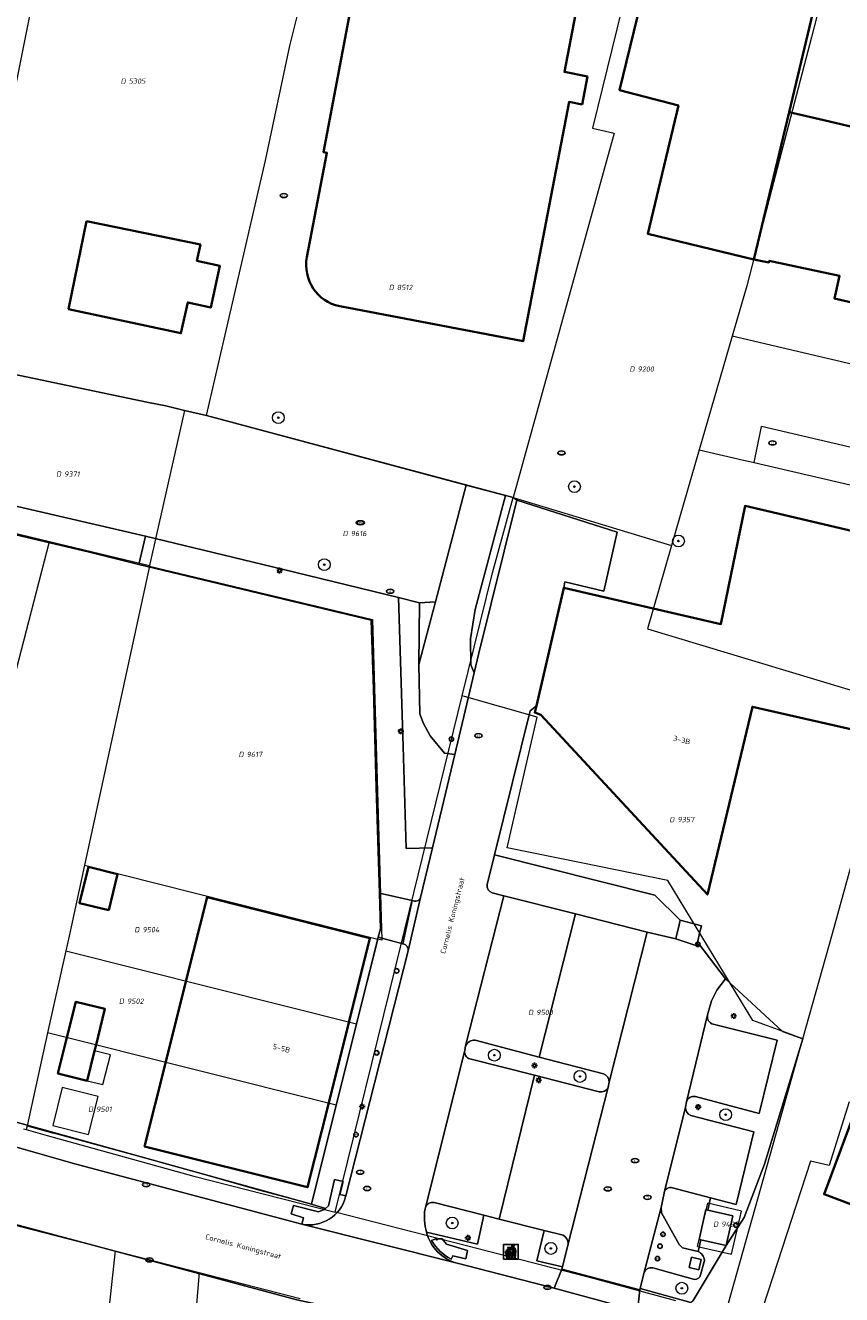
# Model space of a CAD drawing. Header units: metres. Extents: x 183765 to 187731, y 443805 to 446163.
# Tile 19 of 120: x 186304 to 186359, y 444307 to 444394. Entities that reach past the tile are written whole.
import ezdxf
from ezdxf.enums import TextEntityAlignment as Align

# ---------------------------------------------------------------- set-up
doc = ezdxf.new("R2010")
doc.units = ezdxf.units.M
doc.layers.get('0').update_dxf_attribs({"lineweight": 25})
for name, color, linetype, lineweight in [('B-WE-GR-BEPLANTING_CULTUUR_BODEMBEDEKKER-GV', 90, 'Continuous', 18), ('B-WE-GR-BEPLANTING_CULTUUR_HEESTERS-GV', 90, 'Continuous', 18), ('B-WE-GR-BOOM-S', 253, 'Continuous', 25), ('B-WE-IE-AFVAL APART PLAATS-S', 7, 'Continuous', 25), ('B-WE-IE-MEUBILAIR-S', 7, 'Continuous', 25), ('B-WE-OG-BEBOUWING-GV', 7, 'Continuous', 35), ('B-WE-OG-BEBOUWING-T18', 10, 'Continuous', 18), ('B-WE-OG-BEBOUWING_LAGE TRAFO-GV', 7, 'Continuous', 18), ('B-WE-OG-BEBOUWING_LUIFEL-GV', 7, 'Continuous', 18), ('B-WE-OG-BEBOUWING_OVERBOUWING-GV', 7, 'Continuous', 18), ('B-WE-OG-TERREIN_BEGROEID-GV', 7, 'Continuous', 18), ('B-WE-OG-TERREIN_ERF-GV', 7, 'Continuous', 18), ('B-WE-OG-TOPOGRAFIE-T18', 10, 'Continuous', 18), ('B-WE-VH-HALFVERHARDING_GRIND-GV', 252, 'Continuous', 18), ('B-WE-VH-ONVERHARD_ZAND-GV', 210, 'Continuous', 18), ('B-WE-VH-OPENVERHARDING_BETONELEMENT-GV', 90, 'Continuous', 18), ('B-WE-VH-OPENVERHARDING_BETONSTRAATSTEEN-GV', 90, 'Continuous', 18), ('B-WE-VH-OPENVERHARDING_STRAATBAKSTEEN-GV', 90, 'Continuous', 18), ('B-WE-VH-OPENVERHARDING_TEGEL-GV', 90, 'Continuous', 18), ('B-WE-VH-ROOSTER-GV', 150, 'Continuous', 18)]:
    doc.layers.add(name, color=color, linetype=linetype, lineweight=lineweight)
doc.layers.add('B-WE-KG-GRENS_PERCEEL-G', color=7, linetype='Continuous', lineweight=13, true_color=0xa55252)
doc.layers.add('B-WE-KG-GRENS_PERCEEL-S', color=7, linetype='Continuous', lineweight=25, true_color=0xa55252)
doc.styles.add('NLCS-ISO', font='NLCS-ISO.ttf')
doc.styles.add('NLCS-ISO-M200-T18', font='NLCS-ISO.ttf', dxfattribs={"height": 0.36})

# ---------------------------------------------------------------- blocks, each defined once
blk = doc.blocks.new('SIE-AFVAL APART PLAATS-SO')
h = blk.add_hatch(color=256)
h.dxf.hatch_style = 1
h.paths.add_polyline_path([(-0.09, 0.07), (-1.76, 0.07, 0.819081), (-1.79, -0.09), (-1.4, -2.19, 0.36153), (-1.37, -2.21), (-0.47, -2.21, 0.36153), (-0.44, -2.19), (-0.05, -0.09, 0.819081)])
h.paths.add_polyline_path([(-0.16, -0.1), (-0.2, -0.33), (-0.49, -0.33), (-0.47, -0.1)], flags=16)
h.paths.add_polyline_path([(-0.55, -0.1), (-0.58, -0.33), (-0.87, -0.33), (-0.87, -0.1)], flags=16)
h.paths.add_polyline_path([(-0.22, -0.42), (-0.27, -0.73), (-0.53, -0.73), (-0.5, -0.42)], flags=16)
h.paths.add_polyline_path([(-0.58, -0.42), (-0.61, -0.73), (-0.87, -0.73), (-0.87, -0.42)], flags=16)
h.paths.add_polyline_path([(-0.95, -0.1), (-0.95, -0.33), (-1.27, -0.33), (-1.29, -0.1)], flags=16)
h.paths.add_polyline_path([(-0.95, -0.42), (-0.95, -0.73), (-1.23, -0.73), (-1.26, -0.42)], flags=16)
h.paths.add_polyline_path([(-0.29, -0.83), (-0.34, -1.09), (-0.56, -1.09), (-0.54, -0.83)], flags=16)
h.paths.add_polyline_path([(-0.62, -0.83), (-0.65, -1.09), (-0.87, -1.09), (-0.87, -0.83)], flags=16)
h.paths.add_polyline_path([(-0.95, -0.83), (-0.95, -1.09), (-1.2, -1.09), (-1.22, -0.83)], flags=16)
h.paths.add_polyline_path([(-1.35, -0.33), (-1.64, -0.33), (-1.69, -0.1), (-1.37, -0.1)], flags=16)
h.paths.add_polyline_path([(-1.34, -0.42), (-1.31, -0.73), (-1.57, -0.73), (-1.63, -0.42)], flags=16)
h.paths.add_polyline_path([(-0.36, -1.18), (-0.41, -1.44), (-0.6, -1.44), (-0.57, -1.18)], flags=16)
h.paths.add_polyline_path([(-0.65, -1.18), (-0.68, -1.44), (-0.87, -1.44), (-0.87, -1.18)], flags=16)
h.paths.add_polyline_path([(-1.3, -0.83), (-1.28, -1.09), (-1.5, -1.09), (-1.55, -0.83)], flags=16)
h.paths.add_polyline_path([(-0.95, -1.18), (-0.95, -1.44), (-1.17, -1.44), (-1.19, -1.18)], flags=16)
h.paths.add_polyline_path([(-0.42, -1.53), (-0.47, -1.79), (-0.63, -1.79), (-0.6, -1.53)], flags=16)
h.paths.add_polyline_path([(-1.27, -1.18), (-1.25, -1.44), (-1.44, -1.44), (-1.49, -1.18)], flags=16)
h.paths.add_polyline_path([(-0.69, -1.53), (-0.71, -1.79), (-0.87, -1.79), (-0.87, -1.53)], flags=16)
h.paths.add_polyline_path([(-0.95, -1.53), (-0.95, -1.79), (-1.13, -1.79), (-1.16, -1.53)], flags=16)
h.paths.add_polyline_path([(-1.24, -1.53), (-1.22, -1.79), (-1.37, -1.79), (-1.42, -1.53)], flags=16)
h.paths.add_polyline_path([(-0.49, -1.89), (-0.53, -2.13), (-0.66, -2.13), (-0.64, -1.89)], flags=16)
h.paths.add_polyline_path([(-0.72, -1.89), (-0.74, -2.13), (-0.87, -2.13), (-0.87, -1.89)], flags=16)
h.paths.add_polyline_path([(-0.95, -1.89), (-0.95, -2.13), (-1.1, -2.13), (-1.12, -1.89)], flags=16)
h.paths.add_polyline_path([(-1.21, -1.89), (-1.18, -2.13), (-1.31, -2.13), (-1.35, -1.89)], flags=16)
h.paths.add_polyline_path([(-0.19, 0.78, -0.01173), (-0.3, 0.78, -0.148797), (-0.42, 1.03, -0.136076), (-0.69, 0.87), (-0.78, 0.85, -0.038293), (-1.14, 0.96), (-1.19, 0.81, -0.243822), (-1.56, 0.45, 0.344326), (-1, 0.22, -0.139345), (-0.6, 0.22, 0.618436), (-0.56, 0.27, -0.441494), (-0.47, 0.44, 0.309048)])
h.paths.add_polyline_path([(-0.49, 0.51, 0.351556), (-0.64, 0.31, 0.121061), (-1.02, 0.29, -0.288745), (-1.45, 0.42, 0.203599), (-1.12, 0.79), (-1.09, 0.87, 0.083075), (-0.28, 0.71, -0.242261)], flags=16)
h.paths.add_polyline_path([(-0.4, 0.79, -0.023345), (-0.63, 0.82, 0.07081), (-0.46, 0.9, 0.059965)], flags=16)
h.paths.add_polyline_path([(1.12, 1.48), (-1.07, 1.48, 0.860559), (-1.08, 1.42), (0.29, 1, -0.146703), (0.53, 0.28, 0.421968), (0.56, 0.25), (1.6, 0.31, 0.450293), (1.63, 0.34, 0.122241)])
h.paths.add_polyline_path([(0.26, 1.93, 1), (1.07, 1.93, 1)])
h.paths.add_polyline_path([(1.65, 0.15, 0.429303), (1.62, 0.18), (0.55, 0.23, 0.38429), (0.51, 0.2), (0.16, -2.16, 0.83726), (0.22, -2.18), (0.99, -0.78, -0.688204), (1.05, -0.78), (1.36, -2.14, 0.84934), (1.42, -2.14)])
for p, q in [((-0.09, 0.07), (-1.76, 0.07)), ((-1.4, -2.19), (-1.79, -0.09)), ((-1.37, -0.1), (-1.69, -0.1)), ((-1.64, -0.33), (-1.69, -0.1)), ((-1.64, -0.33), (-1.35, -0.33)), ((-1.63, -0.42), (-1.34, -0.42)), ((-1.57, -0.73), (-1.63, -0.42)), ((-1.57, -0.73), (-1.31, -0.73)), ((-1.55, -0.83), (-1.3, -0.83)), ((-1.5, -1.09), (-1.55, -0.83)), ((-1.5, -1.09), (-1.28, -1.09)), ((-1.49, -1.18), (-1.27, -1.18)), ((-1.44, -1.44), (-1.49, -1.18)), ((-1.44, -1.44), (-1.25, -1.44)), ((-1.42, -1.53), (-1.24, -1.53)), ((-1.37, -1.79), (-1.42, -1.53)), ((-1.37, -1.79), (-1.22, -1.79)), ((-1.37, -2.21), (-0.47, -2.21)), ((-1.31, -2.13), (-1.35, -1.89)), ((-1.35, -1.89), (-1.21, -1.89)), ((-1.31, -2.13), (-1.18, -2.13)), ((-0.95, -0.1), (-1.29, -0.1)), ((-1.27, -0.33), (-0.95, -0.33)), ((-1.26, -0.42), (-0.95, -0.42)), ((-1.23, -0.73), (-0.95, -0.73)), ((-1.22, -0.83), (-0.95, -0.83)), ((-1.2, -1.09), (-0.95, -1.09)), ((-1.19, -1.18), (-0.95, -1.18)), ((-1.17, -1.44), (-0.95, -1.44)), ((-1.16, -1.53), (-0.95, -1.53)), ((-1.13, -1.79), (-0.95, -1.79)), ((-1.12, -1.89), (-0.95, -1.89)), ((-1.1, -2.13), (-0.95, -2.13)), ((-0.95, -0.1), (-0.95, -0.33)), ((-0.95, -0.42), (-0.95, -0.73)), ((-0.95, -0.83), (-0.95, -1.09)), ((-0.95, -1.18), (-0.95, -1.44)), ((-0.95, -1.53), (-0.95, -1.79)), ((-0.95, -1.89), (-0.95, -2.13)), ((-0.87, -0.1), (-0.87, -0.33)), ((-0.55, -0.1), (-0.87, -0.1)), ((-0.87, -0.33), (-0.58, -0.33)), ((-0.87, -0.42), (-0.87, -0.73)), ((-0.87, -0.42), (-0.58, -0.42)), ((-0.87, -0.73), (-0.61, -0.73)), ((-0.87, -0.83), (-0.62, -0.83)), ((-0.87, -0.83), (-0.87, -1.09)), ((-0.87, -1.09), (-0.65, -1.09)), ((-0.87, -1.18), (-0.65, -1.18)), ((-0.87, -1.18), (-0.87, -1.44)), ((-0.87, -1.44), (-0.68, -1.44)), ((-0.87, -1.53), (-0.69, -1.53)), ((-0.87, -1.53), (-0.87, -1.79)), ((-0.87, -1.79), (-0.71, -1.79)), ((-0.87, -1.89), (-0.87, -2.13)), ((-0.87, -1.89), (-0.72, -1.89)), ((-0.87, -2.13), (-0.74, -2.13)), ((-0.66, -2.13), (-0.53, -2.13)), ((-0.64, -1.89), (-0.49, -1.89)), ((-0.63, -1.79), (-0.47, -1.79)), ((-0.6, -1.44), (-0.41, -1.44)), ((-0.6, -1.53), (-0.42, -1.53)), ((-0.57, -1.18), (-0.36, -1.18)), ((-0.56, -1.09), (-0.34, -1.09)), ((-0.54, -0.83), (-0.29, -0.83)), ((-0.53, -0.73), (-0.27, -0.73)), ((-0.53, -2.13), (-0.49, -1.89)), ((-0.5, -0.42), (-0.22, -0.42)), ((-0.49, -0.33), (-0.2, -0.33)), ((-0.16, -0.1), (-0.47, -0.1)), ((-0.47, -1.79), (-0.42, -1.53)), ((-0.44, -2.19), (-0.05, -0.09)), ((-0.41, -1.44), (-0.36, -1.18)), ((-0.34, -1.09), (-0.29, -0.83)), ((-0.27, -0.73), (-0.22, -0.42)), ((-0.2, -0.33), (-0.16, -0.1))]:
    blk.add_line(p, q)
blk.add_lwpolyline([(-2.5, -2.51), (2.5, -2.51), (2.5, 2.49), (-2.5, 2.49)], close=True)
for points in [[(-0.78, 0.85, -0.038293), (-1.14, 0.96), (-1.19, 0.81, -0.243822), (-1.56, 0.45, 0.344326), (-1, 0.22, -0.139345), (-0.6, 0.22, 0.618436), (-0.56, 0.27, -0.441494), (-0.47, 0.44, 0.309048), (-0.19, 0.78, -0.01173), (-0.3, 0.78, -0.01173)], [(-0.78, 0.85), (-0.69, 0.87, 0.136076), (-0.42, 1.03, 0.156405), (-0.29, 0.77)], [(-0.78, 0.85), (-0.69, 0.87, 0.136076), (-0.42, 1.03, 0.148797), (-0.3, 0.78, 0.148797)], [(-0.63, 0.82, 0.07081), (-0.46, 0.9, 0.059965), (-0.4, 0.79, 0.059965)], [(-0.4, 0.79, -0.023345), (-0.63, 0.82)]]:
    blk.add_lwpolyline(points, format="xyb")
for points in [[(-1.09, 0.87), (-1.12, 0.79, -0.203599), (-1.45, 0.42, 0.288745), (-1.02, 0.29, -0.121061), (-0.64, 0.31, -0.351556), (-0.49, 0.51, 0.242261), (-0.28, 0.71, -0.083075)], [(-1.07, 1.48), (1.12, 1.48, -0.122241), (1.63, 0.34, -0.450293), (1.6, 0.31), (0.56, 0.25, -0.421968), (0.53, 0.28, 0.146703), (0.29, 1), (-1.08, 1.42, -0.860559)], [(0.55, 0.23), (1.62, 0.18, -0.429303), (1.65, 0.15), (1.42, -2.14, -0.84934), (1.36, -2.14), (1.05, -0.78, 0.688204), (0.99, -0.78), (0.22, -2.18, -0.83726), (0.16, -2.16), (0.51, 0.2, -0.38429)]]:
    blk.add_lwpolyline(points, format="xyb", close=True)
for points in [[(-1.35, -0.33), (-1.37, -0.1)], [(-1.31, -0.73), (-1.34, -0.42)], [(-1.28, -1.09), (-1.3, -0.83)], [(-1.27, -0.33), (-1.29, -0.1)], [(-1.25, -1.44), (-1.27, -1.18)], [(-1.23, -0.73), (-1.26, -0.42)], [(-1.22, -1.79), (-1.24, -1.53)], [(-1.2, -1.09), (-1.22, -0.83)], [(-1.18, -2.13), (-1.21, -1.89)], [(-1.17, -1.44), (-1.19, -1.18)], [(-1.18, -2.22), (-1.18, -2.21)], [(-1.13, -1.79), (-1.16, -1.53)], [(-1.1, -2.13), (-1.12, -1.89)], [(-0.74, -2.13), (-0.72, -1.89)], [(-0.71, -1.79), (-0.69, -1.53)], [(-0.68, -1.44), (-0.65, -1.18)], [(-0.66, -2.13), (-0.64, -1.89)], [(-0.65, -1.09), (-0.62, -0.83)], [(-0.63, -1.79), (-0.6, -1.53)], [(-0.61, -0.73), (-0.58, -0.42)], [(-0.6, -1.44), (-0.57, -1.18)], [(-0.58, -0.33), (-0.55, -0.1)], [(-0.56, -1.09), (-0.54, -0.83)], [(-0.53, -0.73), (-0.5, -0.42)], [(-0.49, -0.33), (-0.47, -0.1)]]:
    blk.add_lwpolyline(points)
blk.add_circle((0.66, 1.93), 0.401)
for centre, radius, start, end in [((-1.76, -0.01), 0.0869, 90, 247.281), ((-0.09, -0.01), 0.0869, 292.719, 90), ((-1.37, -2.18), 0.0318, 190.4943, 270), ((-0.47, -2.18), 0.0318, 270, 349.5057)]:
    blk.add_arc(centre, radius, start, end)
blk = doc.blocks.new('SIE-MEUBILAIR_PAAL_LICHTMAST-SO')
for points in [[(-0.62, 0), (-1, 0)], [(-0.71, 0.71), (-0.44, 0.44)], [(0, 1), (0, 0.62)], [(0.44, 0.44), (0.71, 0.71)], [(1, 0), (0.62, 0)], [(-0.71, -0.71), (-0.44, -0.44)], [(0, -0.62), (0, -1)], [(0.44, -0.44), (0.71, -0.71)]]:
    blk.add_lwpolyline(points)
blk.add_circle((0, 0), 0.5)
blk = doc.blocks.new('SIE-MEUBILAIR_PAAL_AFSLUITPAAL-SO')
blk.add_circle((0, 0), 0.75)
at = {"style": 'NLCS-ISO'}
blk.add_text('af', height=0.75, dxfattribs=at).set_placement((0, 0.05), align=Align.MIDDLE_CENTER)
blk = doc.blocks.new('SIE-MEUBILAIR_PUT_RIOOLPUT-SO')
blk.add_ellipse((0, 0), major_axis=(1.25, 0), ratio=0.54)
at = {"style": 'NLCS-ISO'}
blk.add_text('ri', height=0.75, dxfattribs=at).set_placement((-0.04, 0.07), align=Align.MIDDLE_CENTER)
blk = doc.blocks.new('SIE-MEUBILAIR_PUT_KOLK-SO')
blk.add_ellipse((0, 0), major_axis=(1.25, 0), ratio=0.54)
at = {"style": 'NLCS-ISO'}
blk.add_text('klk', height=0.75, dxfattribs=at).set_placement((0.03, 0), align=Align.MIDDLE_CENTER)
blk = doc.blocks.new('SGR-BOOM_GBKN-SO')
at = {"linetype": 'ByBlock', "lineweight": 18}
h = blk.add_hatch(color=0, dxfattribs=at)
h.dxf.hatch_style = 1
edge = h.paths.add_edge_path()
edge.add_arc((0, 0), 0.25, 0, 360)
at = {"color": 0, "linetype": 'ByBlock', "lineweight": 18}
for radius in [2, 0.25]:
    blk.add_circle((0, 0), radius, dxfattribs=at)
at = {"color": 0, "linetype": 'ByBlock', "lineweight": 18, "style": 'NLCS-ISO'}
blk.add_attdef('SOORT', (2.5, 0), '', height=1.5, dxfattribs=at)
blk = doc.blocks.new('SKG-PERCEELNUMMER-SO')
at = {"style": 'NLCS-ISO', "oblique": 10, "flags": 1}
for tag, p in [('GEMEENTECODE', (0, 2.55)), ('PERCEELGROOTTE', (0, -2.45))]:
    blk.add_attdef(tag, text='', height=1.8, dxfattribs=at).set_placement(p, align=Align.MIDDLE_CENTER)
at = {"style": 'NLCS-ISO', "oblique": 10}
blk.add_attdef('SECTIE', text='', height=1.8, dxfattribs=at).set_placement((-0.5, 0), align=Align.MIDDLE_RIGHT)
blk.add_attdef('PERCEELNUMMER', text='', height=1.8, dxfattribs=at).set_placement((0.5, 0), align=Align.MIDDLE_LEFT)

msp = doc.modelspace()

# ---------------------------------------------------------------- linework, layer by layer
at = {"layer": 'B-WE-GR-BEPLANTING_CULTUUR_BODEMBEDEKKER-GV', "flags": 128}
for points in [[(186337.264, 444361.331), (186337.009, 444361.498), (186336.495, 444361.636), (186334.426, 444353.912), (186334.122, 444351.917), (186334.141, 444350.169), (186334.369, 444349.618), (186334.666, 444350.86)], [(186331.737, 444354.435), (186330.662, 444354.358), (186330.614, 444350.178)]]:
    msp.add_lwpolyline(points, close=True, dxfattribs=at)
at = {"layer": 'B-WE-GR-BEPLANTING_CULTUUR_HEESTERS-GV', "flags": 128}
msp.add_lwpolyline([(186330.903, 444346.237), (186330.675, 444346.834), (186330.614, 444350.178), (186330.662, 444354.358), (186329.245, 444354.731), (186329.542, 444344.64), (186329.756, 444337.722), (186331.538, 444337.769), (186333.051, 444344.1), (186332.365, 444344.179), (186331.379, 444345.353)], close=True, dxfattribs=at)
for points in [[(186335.74, 444337.284), (186335.243, 444335.269)], [(186335.586, 444334.72), (186336.387, 444334.504), (186341.24, 444333.28), (186346.093, 444332.055), (186348.039, 444331.599), (186348.092, 444331.815), (186348.223, 444332.349), (186348.349, 444332.86), (186346.617, 444334.55), (186335.74, 444337.284)], [(186356.658, 444324.827), (186355.289, 444325.32), (186351.409, 444328.885), (186350.815, 444328.115), (186350.473, 444327.399), (186350.196, 444326.437)], [(186350.581, 444325.802), (186354.914, 444324.718), (186353.689, 444319.768), (186349.37, 444320.9)], [(186333.788, 444324.342), (186333.722, 444324.031)], [(186338.784, 444323.58), (186334.433, 444324.72)], [(186349.057, 444319.634), (186353.34, 444318.52), (186352.134, 444313.582), (186350.404, 444314.046), (186350.211, 444313.216), (186351.914, 444312.815), (186351.461, 444310.81), (186352.675, 444312.713), (186354.066, 444316.315), (186356.658, 444324.827)], [(186334.078, 444323.454), (186338.459, 444322.348), (186342.853, 444321.238)], [(186343.135, 444322.439), (186338.784, 444323.58)], [(186343.451, 444321.539), (186343.529, 444321.874)], [(186348.776, 444320.551), (186348.692, 444320.19)], [(186331.057, 444313.399), (186331.032, 444313.29)], [(186335.032, 444312.862), (186331.65, 444313.722)], [(186331.134, 444311.727), (186334.589, 444310.895), (186335.032, 444312.862)], [(186340.392, 444311.503), (186339.113, 444311.827), (186338.615, 444309.779), (186340.351, 444309.357), (186340.746, 444310.924)], [(186345.869, 444308.921), (186345.635, 444307.902), (186349.065, 444306.949), (186349.217, 444307.094), (186351.461, 444310.81)], [(186351.461, 444310.81), (186349.739, 444311.186), (186349.556, 444310.402)], [(186349.98, 444309.803), (186349.728, 444308.819)], [(186349.305, 444308.503), (186346.478, 444309.301)]]:
    msp.add_lwpolyline(points, dxfattribs=at)
at = {"layer": 'B-WE-GR-BEPLANTING_CULTUUR_HEESTERS-GV'}
for points in [[(186335.243, 444335.269, 0.388209), (186335.586, 444334.72)], [(186350.196, 444326.437, 0.399063), (186350.581, 444325.802)], [(186334.433, 444324.72, 0.318137), (186333.788, 444324.342)], [(186333.722, 444324.031, 0.366031), (186334.078, 444323.454)], [(186343.529, 444321.874, 0.344585), (186343.135, 444322.439)], [(186342.853, 444321.238, 0.364839), (186343.451, 444321.539)], [(186349.37, 444320.9, 0.41147), (186348.776, 444320.551)], [(186348.692, 444320.19, 0.327338), (186349.057, 444319.634)], [(186331.032, 444313.29, 0.11452), (186331.134, 444311.727)], [(186331.65, 444313.722, 0.385492), (186331.057, 444313.399)], [(186340.746, 444310.924, 0.30751), (186340.392, 444311.503)], [(186349.556, 444310.402, -0.288299), (186349.98, 444309.803)], [(186346.478, 444309.301, 0.370699), (186345.869, 444308.921)], [(186349.728, 444308.819, -0.345079), (186349.305, 444308.503)]]:
    msp.add_lwpolyline(points, format="xyb", dxfattribs=at)
at = {"layer": 'B-WE-KG-GRENS_PERCEEL-G', "flags": 128}
for points in [[(186299.044, 444370.912), (186303.221, 444389.068), (186307.245, 444409.162), (186308.548, 444415.459)], [(186316.216, 444367.067), (186320.203, 444384.338), (186321.868, 444392.117), (186322.562, 444394.919), (186325.462, 444408.08)], [(186359.223, 444400.34), (186357.25, 444392.695), (186354.534, 444382.341), (186352.852, 444375.85), (186351.865, 444372.447)], [(186345.386, 444398.697), (186342.385, 444386.528), (186343.866, 444386.187), (186337.009, 444361.498)], [(186351.865, 444372.447), (186349.63, 444364.736)], [(186369.082, 444368.386), (186351.865, 444372.447)], [(186299.013, 444370.729), (186312.284, 444367.952), (186313.45, 444367.719)], [(186314.727, 444367.394), (186312.35, 444356.891)], [(186313.45, 444367.719), (186314.727, 444367.394)], [(186314.727, 444367.394), (186316.216, 444367.067)], [(186337.009, 444361.498), (186316.216, 444367.067)], [(186353.346, 444363.874), (186353.8, 444366.082), (186353.85, 444366.325)], [(186372.498, 444361.96), (186353.85, 444366.325)], [(186349.63, 444364.736), (186347.748, 444358.243)], [(186349.63, 444364.736), (186352.634, 444364.039)], [(186352.634, 444364.039), (186353.346, 444363.874)], [(186353.346, 444363.874), (186371.921, 444359.565)], [(186333.551, 444348.061), (186335.605, 444356.41), (186337.009, 444361.498)], [(186337.009, 444361.498), (186347.748, 444358.243)], [(186296.716, 444360.624), (186303.591, 444359.002), (186305.566, 444358.526)], [(186294.022, 444348.725), (186302.452, 444346.462), (186305.566, 444358.526)], [(186305.566, 444358.526), (186312.35, 444356.891)], [(186347.748, 444358.243), (186346.116, 444352.611)], [(186312.34, 444356.847), (186307.937, 444336.581)], [(186312.35, 444356.891), (186312.34, 444356.847)], [(186312.34, 444356.847), (186327.474, 444353.239), (186328.114, 444331.512)], [(186346.116, 444352.611), (186363.226, 444347.452)], [(186324.945, 444313.066), (186329.067, 444329.833), (186333.551, 444348.061)], [(186341.634, 444336.74), (186336.608, 444337.754), (186338.647, 444346.621), (186333.702, 444348.018), (186333.551, 444348.061)], [(186356.658, 444324.827), (186358.659, 444331.949), (186361.387, 444341.775)], [(186307.937, 444336.581), (186307.028, 444332.399), (186306.893, 444331.788)], [(186307.937, 444336.581), (186327.826, 444331.584)], [(186356.658, 444324.827), (186355.011, 444325.42), (186353.259, 444326.051), (186347.491, 444335.56), (186341.634, 444336.74)], [(186306.893, 444331.788), (186306.671, 444330.785)], [(186327.826, 444331.584), (186326.381, 444325.833)], [(186328.114, 444331.512), (186327.826, 444331.584)], [(186306.671, 444330.785), (186305.436, 444325.215)], [(186306.671, 444330.785), (186326.381, 444325.833)], [(186305.436, 444325.215), (186304.043, 444318.927)], [(186324.999, 444320.32), (186305.436, 444325.215)], [(186326.381, 444325.833), (186326.101, 444324.717), (186324.999, 444320.32)], [(186351.421, 444306.189), (186356.658, 444324.827)], [(186324.999, 444320.32), (186324.756, 444319.351), (186323.324, 444313.622), (186319.76, 444314.572), (186313.968, 444316.209), (186305.832, 444318.435)], [(186359.808, 444320.546), (186358.45, 444316.237), (186357.183, 444316.523), (186353.63, 444305.636)], [(186303.808, 444318.731), (186303.988, 444318.677)], [(186304.043, 444318.927), (186303.988, 444318.677)], [(186303.988, 444318.677), (186305.399, 444318.258), (186315.349, 444315.522), (186324.945, 444313.066)], [(186304.043, 444318.927), (186305.832, 444318.435)], [(186349.525, 444310.752), (186351.812, 444310.22), (186352.492, 444313.15), (186350.215, 444313.686)], [(186349.525, 444310.752), (186350.215, 444313.686)], [(186302.72, 444312.323), (186310.017, 444310.448)], [(186334.633, 444310.586), (186324.945, 444313.066)], [(186348.053, 444307.07), (186342.622, 444308.541), (186334.633, 444310.586)], [(186310.017, 444310.448), (186309.836, 444308.807), (186307.96, 444291.403), (186306.82, 444280.618)], [(186310.017, 444310.448), (186315.709, 444308.986)], [(186315.709, 444308.986), (186313.382, 444281.082)], [(186315.709, 444308.986), (186322.56, 444307.226)]]:
    msp.add_lwpolyline(points, dxfattribs=at)
at = {"layer": 'B-WE-OG-BEBOUWING-GV', "flags": 128}
for points in [[(186342.046, 444390.045), (186340.485, 444390.345), (186342.728, 444402.039), (186338.563, 444402.891), (186338.926, 444404.968), (186328.697, 444406.963), (186328.715, 444407.051), (186328.357, 444407.106), (186324.14, 444384.918), (186324.378, 444384.872), (186323.02, 444377.799)], [(186363.47, 444397.018), (186360.96, 444386.394), (186358.09, 444387.072), (186355.725, 444387.631), (186353.334, 444377.644), (186354.354, 444377.435), (186354.377, 444377.543), (186359.15, 444376.525), (186358.795, 444375.004), (186369.396, 444372.53), (186369.474, 444372.851), (186369.308, 444372.891), (186369.594, 444374.067), (186370.245, 444373.909), (186372.255, 444382.178), (186371.681, 444382.317), (186372.104, 444384.057), (186372.823, 444383.882), (186372.959, 444384.446), (186372.852, 444384.472), (186374.248, 444390.266), (186373.859, 444390.359), (186374.82, 444394.348)], [(186325.244, 444374.464), (186337.683, 444372.098), (186340.804, 444388.319), (186341.682, 444388.151), (186342.046, 444390.045)]]:
    msp.add_lwpolyline(points, dxfattribs=at)
for points in [[(186358.27, 444398.262), (186358.957, 444401.133), (186347.804, 444403.774), (186347.119, 444400.967), (186344.225, 444389.107), (186348.222, 444388.067), (186346.139, 444379.379), (186353.334, 444377.644), (186355.725, 444387.631)], [(186308.08, 444380.242), (186306.852, 444374.277), (186314.477, 444372.637), (186314.938, 444374.727), (186316.5, 444374.382), (186317.122, 444377.204), (186315.56, 444377.549), (186315.803, 444378.651)], [(186340.439, 444355.39), (186338.584, 444347.376), (186338.48, 444346.929), (186338.889, 444346.775), (186350.184, 444334.597), (186353.242, 444347.327), (186361.202, 444345.509), (186364.188, 444358.255), (186352.742, 444360.936), (186351.097, 444352.931)], [(186309.582, 444333.531), (186310.182, 444335.989), (186308.197, 444336.476), (186307.594, 444334.016)], [(186325.885, 444326.019), (186327.295, 444331.646), (186316.251, 444334.42), (186314.839, 444328.789), (186313.428, 444323.162), (186312.015, 444317.529), (186323.065, 444314.764), (186324.475, 444320.391)], [(186308.123, 444321.983), (186308.621, 444324.005), (186308.7, 444324.327), (186309.32, 444326.842), (186307.355, 444327.337), (186306.723, 444324.824), (186306.132, 444322.473)], [(186366.479, 444318.046), (186360.375, 444320.341), (186358.098, 444314.284), (186364.202, 444311.989), (186365.922, 444316.564), (186366.012, 444316.803)]]:
    msp.add_lwpolyline(points, close=True, dxfattribs=at)
at = {"layer": 'B-WE-OG-BEBOUWING-GV'}
msp.add_lwpolyline([(186323.02, 444377.799, 0.409644), (186325.244, 444374.464)], format="xyb", dxfattribs=at)
at = {"layer": 'B-WE-OG-BEBOUWING_LAGE TRAFO-GV', "flags": 128}
msp.add_lwpolyline([(186350.211, 444313.216), (186350.082, 444313.246), (186349.618, 444311.213), (186349.739, 444311.186), (186351.461, 444310.81), (186351.914, 444312.815)], close=True, dxfattribs=at)
at = {"layer": 'B-WE-OG-BEBOUWING_LUIFEL-GV', "flags": 128}
msp.add_lwpolyline([(186308.123, 444321.983), (186309.179, 444321.715), (186309.692, 444323.733), (186308.621, 444324.005)], close=True, dxfattribs=at)
at = {"layer": 'B-WE-OG-BEBOUWING_OVERBOUWING-GV', "flags": 128}
msp.add_lwpolyline([(186306.432, 444321.53), (186305.778, 444318.953), (186308.205, 444318.337), (186308.859, 444320.915)], close=True, dxfattribs=at)
at = {"layer": 'B-WE-OG-TERREIN_BEGROEID-GV', "flags": 128}
msp.add_lwpolyline([(186300.928, 444361.461), (186312.076, 444358.889), (186321.351, 444356.647), (186329.245, 444354.731), (186330.662, 444354.358), (186331.737, 444354.435), (186333.826, 444362.351), (186316.216, 444367.067), (186314.727, 444367.394), (186313.45, 444367.719), (186312.284, 444367.952), (186299.013, 444370.729)], dxfattribs=at)
at = {"layer": 'B-WE-OG-TERREIN_ERF-GV', "flags": 128}
for points in [[(186323.02, 444377.799), (186324.378, 444384.872), (186324.14, 444384.918), (186328.357, 444407.106), (186325.913, 444407.483), (186326.79, 444412.266), (186307.536, 444415.741), (186306.539, 444415.308), (186301.174, 444416.32), (186299.702, 444416.598), (186299.176, 444413.498), (186298.393, 444413.64)], [(186342.728, 444402.039), (186340.485, 444390.345), (186342.046, 444390.045), (186341.682, 444388.151), (186340.804, 444388.319), (186337.683, 444372.098), (186325.244, 444374.464)], [(186374.82, 444394.348), (186373.859, 444390.359), (186374.248, 444390.266), (186372.852, 444384.472), (186372.959, 444384.446), (186372.823, 444383.882), (186372.104, 444384.057), (186371.681, 444382.317), (186372.255, 444382.178), (186370.245, 444373.909), (186369.594, 444374.067), (186369.308, 444372.891), (186369.474, 444372.851), (186369.396, 444372.53), (186358.795, 444375.004), (186359.15, 444376.525), (186354.377, 444377.543), (186354.354, 444377.435), (186353.334, 444377.644), (186346.139, 444379.379), (186348.222, 444388.067), (186344.225, 444389.107), (186347.119, 444400.967)], [(186299.013, 444370.729), (186312.284, 444367.952), (186313.45, 444367.719), (186314.727, 444367.394), (186316.216, 444367.067), (186333.826, 444362.351), (186336.495, 444361.636), (186337.009, 444361.498), (186337.264, 444361.331), (186344.055, 444359.163), (186343.158, 444355.148), (186340.519, 444355.795), (186340.439, 444355.39), (186351.097, 444352.931), (186352.742, 444360.936), (186364.188, 444358.255)], [(186302.836, 444319.311), (186323.324, 444313.622), (186327.853, 444331.713), (186328.008, 444332.279), (186327.935, 444334.691), (186327.716, 444341.86), (186327.53, 444348.515), (186327.374, 444353.197), (186311.615, 444356.956), (186308.269, 444357.797), (186300.485, 444359.623)], [(186361.202, 444345.509), (186353.242, 444347.327), (186350.184, 444334.597), (186338.889, 444346.775), (186338.48, 444346.929), (186338.584, 444347.376), (186338.158, 444347.041), (186335.74, 444337.284), (186346.617, 444334.55), (186348.349, 444332.86), (186349.777, 444332.481), (186349.657, 444331.973), (186349.532, 444331.438), (186349.458, 444331.121), (186349.566, 444331.073), (186349.606, 444331.252), (186351.409, 444328.885), (186355.289, 444325.32), (186356.658, 444324.827), (186354.066, 444316.315), (186352.675, 444312.713), (186351.461, 444310.81), (186349.217, 444307.094)], [(186327.146, 444274.684), (186328.552, 444277.613), (186331.697, 444276.332), (186333.1, 444277.55), (186333.3, 444277.349), (186336.027, 444280.164), (186336.526, 444279.692), (186336.969, 444280.742), (186326.612, 444284.801), (186326.762, 444285.208), (186325.319, 444285.752), (186324.339, 444286.122), (186324.022, 444286.091), (186320.621, 444287.325), (186324.897, 444305.28), (186325.12, 444305.943), (186325.181, 444306.518), (186322.335, 444307.122), (186300.301, 444313.038), (186295.758, 444314.49), (186279.059, 444319.828), (186278.145, 444320.025)], [(186364.202, 444311.989), (186358.098, 444314.284), (186360.375, 444320.341)]]:
    msp.add_lwpolyline(points, dxfattribs=at)
for points in [[(186363.47, 444397.018), (186358.27, 444398.262), (186355.725, 444387.631), (186358.09, 444387.072), (186360.96, 444386.394)], [(186315.56, 444377.549), (186317.122, 444377.204), (186316.5, 444374.382), (186314.938, 444374.727), (186314.477, 444372.637), (186306.852, 444374.277), (186308.08, 444380.242), (186315.803, 444378.651)], [(186309.582, 444333.531), (186307.594, 444334.016), (186308.197, 444336.476), (186310.182, 444335.989)], [(186325.885, 444326.019), (186324.475, 444320.391), (186323.065, 444314.764), (186312.015, 444317.529), (186313.428, 444323.162), (186314.839, 444328.789), (186316.251, 444334.42), (186327.295, 444331.646)], [(186308.621, 444324.005), (186308.123, 444321.983), (186306.132, 444322.473), (186306.723, 444324.824), (186307.355, 444327.337), (186309.32, 444326.842), (186308.7, 444324.327)]]:
    msp.add_lwpolyline(points, close=True, dxfattribs=at)
at = {"layer": 'B-WE-OG-TERREIN_ERF-GV'}
msp.add_lwpolyline([(186325.244, 444374.464, -0.409644), (186323.02, 444377.799)], format="xyb", dxfattribs=at)
at = {"layer": 'B-WE-VH-HALFVERHARDING_GRIND-GV', "flags": 128}
msp.add_lwpolyline([(186336.495, 444361.636), (186333.826, 444362.351), (186331.737, 444354.435), (186330.614, 444350.178), (186330.675, 444346.834), (186330.903, 444346.237), (186331.379, 444345.353), (186332.365, 444344.179), (186333.051, 444344.1), (186334.369, 444349.618), (186334.141, 444350.169), (186334.122, 444351.917), (186334.426, 444353.912)], close=True, dxfattribs=at)
at = {"layer": 'B-WE-VH-ONVERHARD_ZAND-GV', "flags": 128}
msp.add_lwpolyline([(186348.946, 444309.324), (186349.602, 444309.164), (186349.771, 444309.857), (186349.115, 444310.017)], close=True, dxfattribs=at)
at = {"layer": 'B-WE-VH-OPENVERHARDING_BETONELEMENT-GV', "flags": 128}
msp.add_lwpolyline([(186349.777, 444332.481), (186348.349, 444332.86), (186348.223, 444332.349), (186348.092, 444331.815), (186348.039, 444331.599), (186349.458, 444331.121), (186349.532, 444331.438), (186349.657, 444331.973)], close=True, dxfattribs=at)
at = {"layer": 'B-WE-VH-OPENVERHARDING_BETONSTRAATSTEEN-GV', "flags": 128}
for points in [[(186330.171, 444334.195), (186329.519, 444331.256)], [(186329.898, 444330.781), (186330.731, 444334.392)], [(186349.556, 444310.402), (186348.491, 444310.645), (186348.273, 444310.871), (186347.061, 444313.022), (186347.041, 444313.383), (186345.869, 444308.921)], [(186349.728, 444308.819), (186349.98, 444309.803)], [(186346.478, 444309.301), (186349.305, 444308.503)]]:
    msp.add_lwpolyline(points, dxfattribs=at)
at = {"layer": 'B-WE-VH-OPENVERHARDING_BETONSTRAATSTEEN-GV'}
for points in [[(186330.731, 444334.392, -0.446832), (186330.171, 444334.195)], [(186329.519, 444331.256, -0.411328), (186329.898, 444330.781)], [(186349.98, 444309.803, 0.288299), (186349.556, 444310.402)], [(186345.869, 444308.921, -0.370699), (186346.478, 444309.301)], [(186349.305, 444308.503, 0.345079), (186349.728, 444308.819)]]:
    msp.add_lwpolyline(points, format="xyb", dxfattribs=at)
at = {"layer": 'B-WE-VH-OPENVERHARDING_BETONSTRAATSTEEN-GV', "flags": 128}
msp.add_lwpolyline([(186348.946, 444309.324), (186349.115, 444310.017), (186349.771, 444309.857), (186349.602, 444309.164)], close=True, dxfattribs=at)
at = {"layer": 'B-WE-VH-OPENVERHARDING_STRAATBAKSTEEN-GV', "flags": 128}
for points in [[(186335.74, 444337.284), (186338.158, 444347.041), (186338.584, 444347.376), (186340.439, 444355.39), (186340.519, 444355.795), (186343.158, 444355.148), (186344.055, 444359.163), (186337.264, 444361.331), (186334.666, 444350.86), (186334.369, 444349.618), (186333.051, 444344.1), (186331.538, 444337.769), (186330.731, 444334.392), (186329.898, 444330.781), (186325.664, 444314.171), (186325.65, 444314.114)], [(186335.243, 444335.269), (186335.74, 444337.284)], [(186331.032, 444313.29), (186331.057, 444313.399), (186333.722, 444324.031), (186333.788, 444324.342), (186336.387, 444334.504), (186335.586, 444334.72)], [(186341.24, 444333.28), (186336.387, 444334.504), (186333.788, 444324.342)], [(186334.433, 444324.72), (186338.784, 444323.58), (186341.24, 444333.28)], [(186346.093, 444332.055), (186341.24, 444333.28), (186338.784, 444323.58), (186343.135, 444322.439)], [(186343.529, 444321.874), (186346.093, 444332.055)], [(186350.196, 444326.437), (186348.776, 444320.551)], [(186354.914, 444324.718), (186350.581, 444325.802)], [(186349.37, 444320.9), (186353.689, 444319.768), (186354.914, 444324.718)], [(186333.722, 444324.031), (186331.057, 444313.399)], [(186338.459, 444322.348), (186334.078, 444323.454)], [(186331.65, 444313.722), (186335.032, 444312.862), (186336.06, 444312.6), (186338.459, 444322.348)], [(186342.853, 444321.238), (186338.459, 444322.348), (186336.06, 444312.6), (186339.113, 444311.827), (186340.392, 444311.503)], [(186340.746, 444310.924), (186343.451, 444321.539)], [(186348.692, 444320.19), (186347.248, 444314.389)], [(186347.825, 444314.73), (186350.404, 444314.046), (186352.134, 444313.582), (186353.34, 444318.52), (186349.057, 444319.634)], [(186322.675, 444312.262), (186333.221, 444309.609)]]:
    msp.add_lwpolyline(points, dxfattribs=at)
at = {"layer": 'B-WE-VH-OPENVERHARDING_STRAATBAKSTEEN-GV'}
for points in [[(186335.586, 444334.72, -0.388209), (186335.243, 444335.269)], [(186350.581, 444325.802, -0.399063), (186350.196, 444326.437)], [(186333.788, 444324.342, -0.318137), (186334.433, 444324.72)], [(186334.078, 444323.454, -0.366031), (186333.722, 444324.031)], [(186343.135, 444322.439, -0.344585), (186343.529, 444321.874)], [(186343.451, 444321.539, -0.364839), (186342.853, 444321.238)], [(186348.776, 444320.551, -0.41147), (186349.37, 444320.9)], [(186349.057, 444319.634, -0.327338), (186348.692, 444320.19)], [(186325.65, 444314.114, -0.397245), (186322.675, 444312.262)], [(186347.248, 444314.389, -0.405336), (186347.825, 444314.73)], [(186331.134, 444311.727, -0.11452), (186331.032, 444313.29)], [(186331.057, 444313.399, -0.385492), (186331.65, 444313.722)], [(186333.221, 444309.609, -0.271377), (186331.134, 444311.727)], [(186340.392, 444311.503, -0.30751), (186340.746, 444310.924)]]:
    msp.add_lwpolyline(points, format="xyb", dxfattribs=at)
at = {"layer": 'B-WE-VH-OPENVERHARDING_STRAATBAKSTEEN-GV', "flags": 128}
for points in [[(186348.692, 444320.19), (186348.776, 444320.551), (186350.196, 444326.437), (186350.473, 444327.399), (186350.815, 444328.115), (186351.409, 444328.885), (186349.606, 444331.252), (186349.566, 444331.073), (186349.458, 444331.121), (186348.039, 444331.599), (186346.093, 444332.055), (186343.529, 444321.874), (186343.451, 444321.539), (186340.746, 444310.924), (186340.351, 444309.357), (186340.314, 444309.215), (186345.61, 444307.798), (186345.635, 444307.902), (186345.869, 444308.921), (186347.041, 444313.383), (186347.242, 444314.366), (186347.248, 444314.389)], [(186345.438, 444306.377), (186339.794, 444307.911), (186333.221, 444309.609), (186322.675, 444312.262), (186307.289, 444316.351), (186302.378, 444317.757), (186301.727, 444317.943), (186300.301, 444313.038), (186322.335, 444307.122), (186325.181, 444306.518), (186325.12, 444305.943), (186329.928, 444304.803), (186336.956, 444303.035), (186343.603, 444300.96), (186352.594, 444297.807), (186354.58, 444303.485), (186354.576, 444303.486), (186348.031, 444305.662)]]:
    msp.add_lwpolyline(points, close=True, dxfattribs=at)
at = {"layer": 'B-WE-VH-OPENVERHARDING_TEGEL-GV', "flags": 128}
for points in [[(186292.14, 444363.465), (186283.287, 444365.127), (186275.39, 444366.603), (186271.845, 444367.262), (186271.485, 444367.328), (186271.15, 444365.592), (186277.068, 444364.387), (186286.782, 444362.531), (186291.8, 444361.534), (186300.485, 444359.623), (186308.269, 444357.797), (186311.615, 444356.956), (186312.076, 444358.889), (186300.928, 444361.461)], [(186330.171, 444334.195), (186327.935, 444334.691), (186328.008, 444332.279), (186327.853, 444331.713), (186329.519, 444331.256)], [(186302.836, 444319.311), (186302.378, 444317.757), (186307.289, 444316.351), (186322.675, 444312.262), (186322.797, 444312.69), (186321.951, 444312.955), (186322.105, 444313.53), (186323.8, 444313.086), (186324.203, 444313.262), (186324.277, 444313.325), (186323.324, 444313.622)], [(186340.314, 444309.215), (186339.794, 444307.911), (186345.438, 444306.377), (186345.61, 444307.798)], [(186349.065, 444306.949), (186345.635, 444307.902), (186345.61, 444307.798), (186345.438, 444306.377), (186348.031, 444305.662)]]:
    msp.add_lwpolyline(points, close=True, dxfattribs=at)
for points in [[(186329.245, 444354.731), (186321.351, 444356.647), (186312.076, 444358.889), (186311.615, 444356.956), (186327.374, 444353.197), (186327.53, 444348.515), (186327.716, 444341.86), (186327.935, 444334.691), (186330.171, 444334.195)], [(186330.731, 444334.392), (186331.538, 444337.769), (186329.756, 444337.722), (186329.542, 444344.64), (186329.245, 444354.731)], [(186329.519, 444331.256), (186327.853, 444331.713), (186323.324, 444313.622), (186324.277, 444313.325), (186324.478, 444313.493), (186324.904, 444315.282), (186325.486, 444315.143), (186325.258, 444314.267), (186325.664, 444314.171), (186329.898, 444330.781)], [(186325.65, 444314.114), (186325.664, 444314.171), (186325.258, 444314.267), (186325.486, 444315.143), (186324.904, 444315.282), (186324.478, 444313.493), (186324.277, 444313.325), (186324.203, 444313.262), (186323.8, 444313.086), (186322.105, 444313.53), (186321.951, 444312.955), (186322.797, 444312.69), (186322.675, 444312.262)], [(186347.248, 444314.389), (186347.242, 444314.366), (186347.041, 444313.383), (186347.061, 444313.022), (186348.273, 444310.871), (186348.491, 444310.645), (186349.556, 444310.402), (186349.739, 444311.186), (186349.618, 444311.213), (186350.082, 444313.246), (186350.211, 444313.216)], [(186350.211, 444313.216), (186350.404, 444314.046), (186347.825, 444314.73)], [(186336.06, 444312.6), (186335.032, 444312.862), (186334.589, 444310.895), (186331.134, 444311.727)], [(186333.221, 444309.609), (186339.794, 444307.911), (186340.314, 444309.215), (186340.351, 444309.357), (186338.615, 444309.779), (186339.113, 444311.827), (186336.06, 444312.6)], [(186332.814, 444309.879), (186332.91, 444310.121), (186333.792, 444309.901), (186333.909, 444310.485), (186332.491, 444310.899), (186332.203, 444311.259), (186331.934, 444311.258), (186331.834, 444311.181), (186331.773, 444311.272), (186331.474, 444311.143)], [(186331.474, 444311.143), (186331.773, 444311.272), (186331.834, 444311.181), (186331.934, 444311.258), (186332.203, 444311.259), (186332.491, 444310.899), (186333.909, 444310.485), (186333.792, 444309.901), (186332.91, 444310.121), (186332.814, 444309.879)]]:
    msp.add_lwpolyline(points, dxfattribs=at)
at = {"layer": 'B-WE-VH-OPENVERHARDING_TEGEL-GV'}
for points in [[(186330.171, 444334.195, 0.446832), (186330.731, 444334.392)], [(186329.898, 444330.781, 0.411328), (186329.519, 444331.256)], [(186322.675, 444312.262, 0.397245), (186325.65, 444314.114)], [(186347.825, 444314.73, 0.405336), (186347.248, 444314.389)], [(186331.134, 444311.727, 0.271377), (186333.221, 444309.609)], [(186331.474, 444311.143, 0.139986), (186332.814, 444309.879)], [(186332.814, 444309.879, -0.139986), (186331.474, 444311.143)]]:
    msp.add_lwpolyline(points, format="xyb", dxfattribs=at)
at = {"layer": 'B-WE-VH-ROOSTER-GV', "flags": 128}
msp.add_lwpolyline([(186348.946, 444309.324), (186349.602, 444309.164), (186349.771, 444309.857), (186349.115, 444310.017)], close=True, dxfattribs=at)

# ---------------------------------------------------------------- block references
at = {"layer": 'B-WE-GR-BOOM-S', "xscale": 0.2, "yscale": 0.2, "zscale": 0.2}
for p in [(186321.081, 444366.916), (186341.167, 444362.242), (186348.221, 444358.557), (186324.201, 444356.959), (186335.739, 444323.71), (186341.539, 444322.271), (186351.423, 444319.682), (186332.877, 444312.337), (186339.567, 444310.614), (186348.452, 444307.917)]:
    msp.add_blockref('SGR-BOOM_GBKN-SO', p, dxfattribs=at)
at = {"layer": 'B-WE-IE-AFVAL APART PLAATS-S', "xscale": 0.2, "yscale": 0.2, "zscale": 0.2}
msp.add_blockref('SIE-AFVAL APART PLAATS-SO', (186336.858, 444310.387), dxfattribs=at)
at = {"layer": 'B-WE-IE-MEUBILAIR-S', "xscale": 0.2, "yscale": 0.2, "zscale": 0.2}
for name, p in [('SIE-MEUBILAIR_PUT_RIOOLPUT-SO', (186321.454, 444381.973)), ('SIE-MEUBILAIR_PUT_RIOOLPUT-SO', (186354.597, 444365.205)), ('SIE-MEUBILAIR_PUT_RIOOLPUT-SO', (186340.286, 444364.528)), ('SIE-MEUBILAIR_PUT_RIOOLPUT-SO', (186326.62, 444359.798)), ('SIE-MEUBILAIR_PUT_RIOOLPUT-SO', (186326.681, 444359.794)), ('SIE-MEUBILAIR_PAAL_LICHTMAST-SO', (186321.171, 444356.554)), ('SIE-MEUBILAIR_PUT_RIOOLPUT-SO', (186328.675, 444355.148)), ('SIE-MEUBILAIR_PAAL_LICHTMAST-SO', (186329.397, 444345.66)), ('SIE-MEUBILAIR_PAAL_AFSLUITPAAL-SO', (186332.822, 444345.132)), ('SIE-MEUBILAIR_PUT_RIOOLPUT-SO', (186334.655, 444345.366)), ('SIE-MEUBILAIR_PAAL_AFSLUITPAAL-SO', (186349.537, 444331.224)), ('SIE-MEUBILAIR_PAAL_AFSLUITPAAL-SO', (186329.107, 444329.427)), ('SIE-MEUBILAIR_PAAL_LICHTMAST-SO', (186351.967, 444326.369)), ('SIE-MEUBILAIR_PAAL_AFSLUITPAAL-SO', (186327.753, 444323.873)), ('SIE-MEUBILAIR_PAAL_LICHTMAST-SO', (186338.461, 444323.012)), ('SIE-MEUBILAIR_PAAL_LICHTMAST-SO', (186338.742, 444322.021)), ('SIE-MEUBILAIR_PAAL_LICHTMAST-SO', (186326.767, 444320.234)), ('SIE-MEUBILAIR_PAAL_LICHTMAST-SO', (186349.56, 444320.194)), ('SIE-MEUBILAIR_PAAL_AFSLUITPAAL-SO', (186326.353, 444318.325)), ('SIE-MEUBILAIR_PUT_RIOOLPUT-SO', (186345.276, 444316.565)), ('SIE-MEUBILAIR_PUT_RIOOLPUT-SO', (186326.637, 444315.778)), ('SIE-MEUBILAIR_PUT_KOLK-SO', (186312.117, 444314.935)), ('SIE-MEUBILAIR_PUT_RIOOLPUT-SO', (186327.103, 444314.676)), ('SIE-MEUBILAIR_PUT_RIOOLPUT-SO', (186343.438, 444314.649)), ('SIE-MEUBILAIR_PUT_RIOOLPUT-SO', (186346.126, 444314.076)), ('SIE-MEUBILAIR_PAAL_AFSLUITPAAL-SO', (186352.127, 444312.19)), ('SIE-MEUBILAIR_PAAL_LICHTMAST-SO', (186333.942, 444311.329)), ('SIE-MEUBILAIR_PAAL_AFSLUITPAAL-SO', (186347.173, 444311.575)), ('SIE-MEUBILAIR_PAAL_AFSLUITPAAL-SO', (186346.968, 444310.77)), ('SIE-MEUBILAIR_PUT_KOLK-SO', (186312.34, 444309.837)), ('SIE-MEUBILAIR_PAAL_AFSLUITPAAL-SO', (186346.802, 444309.927)), ('SIE-MEUBILAIR_PUT_KOLK-SO', (186339.341, 444307.967))]:
    msp.add_blockref(name, p, dxfattribs=at)
at = {"layer": 'B-WE-KG-GRENS_PERCEEL-S', "xscale": 0.2, "yscale": 0.2, "zscale": 0.2}
for p, values in [((186310.833, 444389.722), {'PERCEELNUMMER': '5305', 'SECTIE': 'D'}), ((186329.019, 444375.742), {'PERCEELNUMMER': '8512', 'SECTIE': 'D'}), ((186345.346, 444370.208), {'PERCEELNUMMER': '9200', 'SECTIE': 'D'}), ((186306.456, 444363.095), {'PERCEELNUMMER': '9371', 'SECTIE': 'D'}), ((186325.891, 444359.066), {'PERCEELNUMMER': '9616', 'SECTIE': 'D'}), ((186318.831, 444344.094), {'PERCEELNUMMER': '9617', 'SECTIE': 'D'}), ((186348.051, 444339.681), {'PERCEELNUMMER': '9357', 'SECTIE': 'D'}), ((186311.763, 444332.217), {'PERCEELNUMMER': '9504', 'SECTIE': 'D'}), ((186310.717, 444327.368), {'PERCEELNUMMER': '9502', 'SECTIE': 'D'}), ((186338.477, 444326.608), {'PERCEELNUMMER': '9500', 'SECTIE': 'D'}), ((186308.626, 444320.048), {'PERCEELNUMMER': '9501', 'SECTIE': 'D'}), ((186351.025, 444312.253), {'PERCEELNUMMER': '9499', 'SECTIE': 'D'})]:
    msp.add_blockref('SKG-PERCEELNUMMER-SO', p, dxfattribs=at).add_auto_attribs(values)

# ---------------------------------------------------------------- texts
at = {"layer": 'B-WE-OG-BEBOUWING-T18', "style": 'NLCS-ISO-M200-T18'}
for s, rotation, p in [('3-3B', 346.5, (186348.451, 444345.068)), ('5-5B', 345.9, (186321.3, 444324.177))]:
    msp.add_text(s, height=0.36, rotation=rotation, dxfattribs=at).set_placement(p, align=Align.MIDDLE)
at = {"layer": 'B-WE-OG-TOPOGRAFIE-T18', "style": 'NLCS-ISO-M200-T18'}
for rotation, p in [(75.6, (186332.946, 444333.156)), (345, (186318.694, 444310.688))]:
    msp.add_text('Cornelis Koningstraat', height=0.36, rotation=rotation, dxfattribs=at).set_placement(p, align=Align.MIDDLE)

doc.saveas('drawing.dxf')
